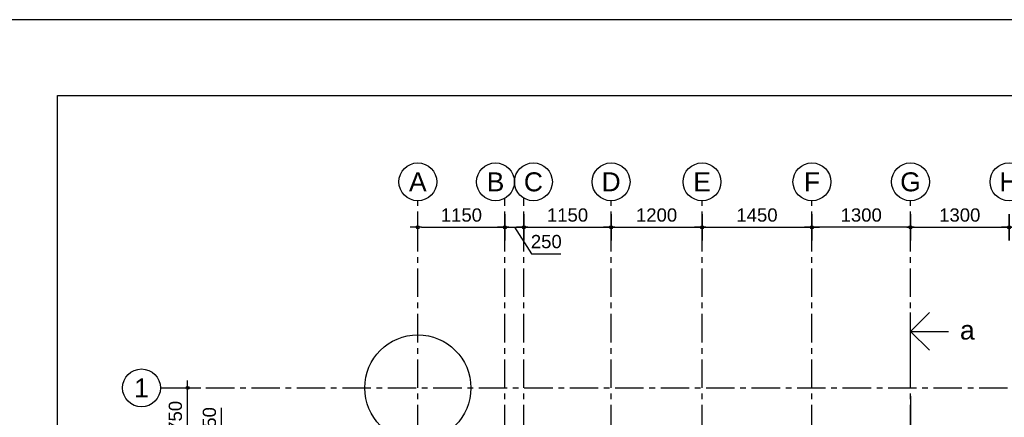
# Model space of a CAD drawing. Extents: x -29722 to 59460, y 0 to 42044.
# Tile 5 of 10: x 503 to 13493, y 36801 to 42044. Entities that reach past the tile are written whole.
import ezdxf
from ezdxf.enums import TextEntityAlignment as Align

# ---------------------------------------------------------------- set-up
doc = ezdxf.new("R2010")
doc.units = 0
doc.header["$LTSCALE"] = 300
doc.header["$MEASUREMENT"] = 0
doc.header["$PDMODE"] = 3
doc.header["$PDSIZE"] = 2
doc.linetypes.add('CENTER', pattern=[2, 1.25, -0.25, 0.25, -0.25])
doc.linetypes.add('CENTER2', pattern=[1.125, 0.75, -0.125, 0.125, -0.125])
doc.layers.get('0').update_dxf_attribs({"linetype": 'CONTINUOUS'})
doc.layers.get('DEFPOINTS').update_dxf_attribs({"linetype": 'CONTINUOUS'})
for name, color, linetype in [('01', 7, 'CENTER'), ('05', 1, 'CONTINUOUS'), ('08', 7, 'CONTINUOUS'), ('12', 7, 'CONTINUOUS'), ('21', 3, 'CONTINUOUS'), ('24', 1, 'CONTINUOUS'), ('39', 1, 'CENTER2')]:
    doc.layers.add(name, color=color, linetype=linetype)
doc.layers.add('28', color=6, linetype='CONTINUOUS', plot=False)
doc.styles.add('ZI-Arial', font='arial.ttf')
doc.dimstyles.get("Standard").update_dxf_attribs({"dimscale": 50, "dimtxt": 2.5, "dimasz": 1, "dimexe": 0, "dimexo": 0, "dimgap": 0, "dimtad": 0, "dimdsep": 46, "dimtxsty": 'ZI-Arial', "dimblk1": 'DOT2035', "dimblk2": 'DOT2035', "dimsah": 1, "dimcen": -1, "dimse1": 1, "dimse2": 1, "dimazin": 0, "dimtfac": 1, "dimtdec": 0, "dimtix": 1, "dimtmove": 1, "dimatfit": 3, "dimldrblk": 'DOT2035', "dimfxl": 1, "dimtvp": 0.9, "dimtolj": 1, "dimtzin": 0, "dimarcsym": 0})

# ---------------------------------------------------------------- blocks, each defined once
blk = doc.blocks.new('KADER0')
at = {"layer": '05'}
blk.add_lwpolyline([(20, 20), (20, 820.88), (1169.2, 820.88), (1169.2, 20)], close=True, dxfattribs=at)
blk = doc.blocks.new('BORDER')
at = {"layer": '08'}
blk.add_line((1, 1), (0, 1), dxfattribs=at)
blk = doc.blocks.new('DOT2035')
for p, q in [((0, 3.5), (0, -3.5)), ((-1, 0), (2, 0))]:
    blk.add_line(p, q)
blk.add_circle((0, 0), 0.4)
blk = doc.blocks.new('*D144')
at = {"layer": '21', "color": 0, "lineweight": -2, "transparency": 16777216}
blk.add_line((50, 2118), (1100, 2118), dxfattribs=at)
at = {"layer": 'DEFPOINTS', "color": 0, "transparency": 16777216}
for p in [(1150, 2501), (0, 2468), (1150, 2118)]:
    blk.add_point(p, dxfattribs=at)
at = {"color": 0, "lineweight": -2, "transparency": 16777216, "xscale": 50, "yscale": 50, "zscale": 50, "rotation": 180}
blk.add_blockref('DOT2035', (0, 2118), dxfattribs=at)
at = {"color": 0, "lineweight": -2, "transparency": 16777216, "xscale": 50, "yscale": 50, "zscale": 50}
blk.add_blockref('DOT2035', (1150, 2118), dxfattribs=at)
at = {"layer": '21', "color": 2, "transparency": 16777216, "insert": (575, 2279), "char_height": 175, "attachment_point": 5, "style": 'ZI-Arial'}
blk.add_mtext('\\A1;1150', dxfattribs=at)
blk = doc.blocks.new('*D145')
at = {"layer": '21', "color": 0, "lineweight": -2, "transparency": 16777216}
for p, q in [((1200, 2118), (1350, 2118)), ((1275, 2118), (1500, 1768)), ((1500, 1768), (1889, 1768))]:
    blk.add_line(p, q, dxfattribs=at)
at = {"layer": 'DEFPOINTS', "color": 0, "transparency": 16777216}
for p in [(1150, 2501), (1400, 2501), (1400, 2118)]:
    blk.add_point(p, dxfattribs=at)
at = {"color": 0, "lineweight": -2, "transparency": 16777216, "xscale": 50, "yscale": 50, "zscale": 50, "rotation": 180}
blk.add_blockref('DOT2035', (1150, 2118), dxfattribs=at)
at = {"color": 0, "lineweight": -2, "transparency": 16777216, "xscale": 50, "yscale": 50, "zscale": 50}
blk.add_blockref('DOT2035', (1400, 2118), dxfattribs=at)
at = {"layer": '21', "color": 2, "transparency": 16777216, "insert": (1695, 1929), "char_height": 175, "attachment_point": 5, "style": 'ZI-Arial'}
blk.add_mtext('\\A1;250', dxfattribs=at)
blk = doc.blocks.new('*D146')
at = {"layer": '21', "color": 0, "lineweight": -2, "transparency": 16777216}
blk.add_line((1450, 2118), (2500, 2118), dxfattribs=at)
at = {"layer": 'DEFPOINTS', "color": 0, "transparency": 16777216}
for p in [(1400, 2501), (2550, 2468), (2550, 2118)]:
    blk.add_point(p, dxfattribs=at)
at = {"color": 0, "lineweight": -2, "transparency": 16777216, "xscale": 50, "yscale": 50, "zscale": 50, "rotation": 180}
blk.add_blockref('DOT2035', (1400, 2118), dxfattribs=at)
at = {"color": 0, "lineweight": -2, "transparency": 16777216, "xscale": 50, "yscale": 50, "zscale": 50}
blk.add_blockref('DOT2035', (2550, 2118), dxfattribs=at)
at = {"layer": '21', "color": 2, "transparency": 16777216, "insert": (1975, 2279), "char_height": 175, "attachment_point": 5, "style": 'ZI-Arial'}
blk.add_mtext('\\A1;1150', dxfattribs=at)
blk = doc.blocks.new('*D147')
at = {"layer": '21', "color": 0, "lineweight": -2, "transparency": 16777216}
blk.add_line((2600, 2118), (3700, 2118), dxfattribs=at)
at = {"layer": 'DEFPOINTS', "color": 0, "transparency": 16777216}
for p in [(2550, 2468), (3750, 2468), (3750, 2118)]:
    blk.add_point(p, dxfattribs=at)
at = {"color": 0, "lineweight": -2, "transparency": 16777216, "xscale": 50, "yscale": 50, "zscale": 50, "rotation": 180}
blk.add_blockref('DOT2035', (2550, 2118), dxfattribs=at)
at = {"color": 0, "lineweight": -2, "transparency": 16777216, "xscale": 50, "yscale": 50, "zscale": 50}
blk.add_blockref('DOT2035', (3750, 2118), dxfattribs=at)
at = {"layer": '21', "color": 2, "transparency": 16777216, "insert": (3150, 2279), "char_height": 175, "attachment_point": 5, "style": 'ZI-Arial'}
blk.add_mtext('\\A1;1200', dxfattribs=at)
blk = doc.blocks.new('*D148')
at = {"layer": '21', "color": 0, "lineweight": -2, "transparency": 16777216}
blk.add_line((3800, 2118), (5150, 2118), dxfattribs=at)
at = {"layer": 'DEFPOINTS', "color": 0, "transparency": 16777216}
for p in [(3750, 2468), (5200, 2468), (5200, 2118)]:
    blk.add_point(p, dxfattribs=at)
at = {"color": 0, "lineweight": -2, "transparency": 16777216, "xscale": 50, "yscale": 50, "zscale": 50, "rotation": 180}
blk.add_blockref('DOT2035', (3750, 2118), dxfattribs=at)
at = {"color": 0, "lineweight": -2, "transparency": 16777216, "xscale": 50, "yscale": 50, "zscale": 50}
blk.add_blockref('DOT2035', (5200, 2118), dxfattribs=at)
at = {"layer": '21', "color": 2, "transparency": 16777216, "insert": (4475, 2279), "char_height": 175, "attachment_point": 5, "style": 'ZI-Arial'}
blk.add_mtext('\\A1;1450', dxfattribs=at)
blk = doc.blocks.new('*D149')
at = {"layer": '21', "color": 0, "lineweight": -2, "transparency": 16777216}
blk.add_line((7850, 2118), (8950, 2118), dxfattribs=at)
at = {"layer": 'DEFPOINTS', "color": 0, "transparency": 16777216}
for p in [(7800, 2468), (9000, 2468), (9000, 2118)]:
    blk.add_point(p, dxfattribs=at)
at = {"color": 0, "lineweight": -2, "transparency": 16777216, "xscale": 50, "yscale": 50, "zscale": 50, "rotation": 180}
blk.add_blockref('DOT2035', (7800, 2118), dxfattribs=at)
at = {"color": 0, "lineweight": -2, "transparency": 16777216, "xscale": 50, "yscale": 50, "zscale": 50}
blk.add_blockref('DOT2035', (9000, 2118), dxfattribs=at)
at = {"layer": '21', "color": 2, "transparency": 16777216, "insert": (8400, 2279), "char_height": 175, "attachment_point": 5, "style": 'ZI-Arial'}
blk.add_mtext('\\A1;1200', dxfattribs=at)
blk = doc.blocks.new('*D160')
at = {"layer": '21', "color": 0, "lineweight": -2, "transparency": 16777216}
for p, q in [((-2588, -650), (-2588, -264)), ((-3038, -925), (-2588, -650)), ((-3038, -1050), (-3038, -800))]:
    blk.add_line(p, q, dxfattribs=at)
at = {"layer": 'DEFPOINTS', "color": 0, "transparency": 16777216}
for p in [(-3396, -750), (-3038, -750), (-3991, -1100)]:
    blk.add_point(p, dxfattribs=at)
at = {"color": 0, "lineweight": -2, "transparency": 16777216, "xscale": 50, "yscale": 50, "zscale": 50}
for p, rotation in [((-3038, -750), 90), ((-3038, -1100), 270)]:
    blk.add_blockref('DOT2035', p, dxfattribs=dict(at, rotation=rotation))
at = {"layer": '21', "color": 2, "transparency": 16777216, "insert": (-2749, -457), "char_height": 175, "attachment_point": 5, "rotation": 90, "style": 'ZI-Arial'}
blk.add_mtext('\\A1;350', dxfattribs=at)
blk = doc.blocks.new('*D161')
at = {"layer": '21', "color": 0, "lineweight": -2, "transparency": 16777216}
blk.add_line((-3038, -700), (-3038, -50), dxfattribs=at)
at = {"layer": 'DEFPOINTS', "color": 0, "transparency": 16777216}
for p in [(-3396, 0), (-3038, 0), (-3396, -750)]:
    blk.add_point(p, dxfattribs=at)
at = {"color": 0, "lineweight": -2, "transparency": 16777216, "xscale": 50, "yscale": 50, "zscale": 50}
for p, rotation in [((-3038, 0), 90), ((-3038, -750), 270)]:
    blk.add_blockref('DOT2035', p, dxfattribs=dict(at, rotation=rotation))
at = {"layer": '21', "color": 2, "transparency": 16777216, "insert": (-3198, -375), "char_height": 175, "attachment_point": 5, "rotation": 90, "style": 'ZI-Arial'}
blk.add_mtext('\\A1;750', dxfattribs=at)
blk = doc.blocks.new('*D162')
at = {"layer": '21', "color": 0, "lineweight": -2, "transparency": 16777216}
blk.add_line((6450, 2118), (5250, 2118), dxfattribs=at)
at = {"layer": 'DEFPOINTS', "color": 0, "transparency": 16777216}
for p in [(5200, 2468), (6500, 2468), (5200, 2118)]:
    blk.add_point(p, dxfattribs=at)
at = {"color": 0, "lineweight": -2, "transparency": 16777216, "xscale": 50, "yscale": 50, "zscale": 50, "rotation": 180}
blk.add_blockref('DOT2035', (5200, 2118), dxfattribs=at)
at = {"color": 0, "lineweight": -2, "transparency": 16777216, "xscale": 50, "yscale": 50, "zscale": 50}
blk.add_blockref('DOT2035', (6500, 2118), dxfattribs=at)
at = {"layer": '21', "color": 2, "transparency": 16777216, "insert": (5850, 2279), "char_height": 175, "attachment_point": 5, "style": 'ZI-Arial'}
blk.add_mtext('\\A1;1300', dxfattribs=at)
blk = doc.blocks.new('*D163')
at = {"layer": '21', "color": 0, "lineweight": -2, "transparency": 16777216}
blk.add_line((6550, 2118), (7750, 2118), dxfattribs=at)
at = {"layer": 'DEFPOINTS', "color": 0, "transparency": 16777216}
for p in [(6500, 2468), (7800, 2468), (7800, 2118)]:
    blk.add_point(p, dxfattribs=at)
at = {"color": 0, "lineweight": -2, "transparency": 16777216, "xscale": 50, "yscale": 50, "zscale": 50, "rotation": 180}
blk.add_blockref('DOT2035', (6500, 2118), dxfattribs=at)
at = {"color": 0, "lineweight": -2, "transparency": 16777216, "xscale": 50, "yscale": 50, "zscale": 50}
blk.add_blockref('DOT2035', (7800, 2118), dxfattribs=at)
at = {"layer": '21', "color": 2, "transparency": 16777216, "insert": (7150, 2279), "char_height": 175, "attachment_point": 5, "style": 'ZI-Arial'}
blk.add_mtext('\\A1;1300', dxfattribs=at)
blk = doc.blocks.new('ZI_VR_verd')
at = {"layer": '28'}
blk.add_line((0, 4040), (0, -4040), dxfattribs=at)
blk = doc.blocks.new('DSN-50')
at = {"layer": '39', "linetype": 'CENTER2'}
blk.add_line((0, 0), (0, 20), dxfattribs=at)
at = {"layer": '39'}
blk.add_line((0, 15), (10, 15), dxfattribs=at)
blk.add_lwpolyline([(5, 10), (0, 15), (5, 20)], dxfattribs=at)
blk = doc.blocks.new('Zi_ASSEN')
at = {"layer": '01'}
for p, q in [((1150, -9000), (1150, 2501.494)), ((1400, -9000), (1400, 2501.494)), ((0, -9000), (0, 2468)), ((2550, -9000), (2550, 2468)), ((3750, -9000), (3750, 2468)), ((5200, -9000), (5200, 2468)), ((6500, -9000), (6500, 2468)), ((-3395.5, 0), (13700, 0))]:
    blk.add_line(p, q, dxfattribs=at)
at = {"layer": '12'}
for centre in [(0, 2718), (1025, 2718), (1525, 2718), (2550, 2718), (3750, 2718), (5200, 2718), (6500, 2718), (7800, 2718), (-3645.5, 0)]:
    blk.add_circle(centre, 250, dxfattribs=at)
at = {"layer": '28'}
blk.add_circle((0, 0), 700, dxfattribs=at)
at = {"layer": '24', "style": 'ZI-Arial'}
for s, p in [('A', (0, 2718)), ('B', (1025, 2718)), ('C', (1525, 2718)), ('D', (2550, 2718)), ('E', (3750, 2718)), ('F', (5200, 2718)), ('G', (6500, 2718)), ('H', (7800, 2718)), ('1', (-3645.5, 0))]:
    blk.add_text(s, height=250, dxfattribs=at).set_placement(p, align=Align.MIDDLE)
at = {"layer": '21'}
for base, p1, p2, picture, middle in [((1150, 2118), (0, 2468), (1150, 2501.494), '*D144', (575, 2278.83)), ((2550, 2118), (1400, 2501.494), (2550, 2468), '*D146', (1975, 2278.83)), ((3750, 2118), (2550, 2468), (3750, 2468), '*D147', (3150, 2278.83)), ((5200, 2118), (3750, 2468), (5200, 2468), '*D148', (4475, 2278.83)), ((7800, 2118), (6500, 2468), (7800, 2468), '*D163', (7150, 2278.938)), ((9000, 2118), (7800, 2468), (9000, 2468), '*D149', (8400, 2278.83))]:
    dim = blk.add_linear_dim(base=base, p1=p1, p2=p2, dimstyle='Standard', override={"dimtxt": 3.5, "dimclrt": 2}, dxfattribs=at)
    dim.commit()
    dim.dimension.update_dxf_attribs({"geometry": picture, "text_midpoint": middle})
dim = blk.add_linear_dim(base=(1400, 2118), p1=(1150, 2501.494), p2=(1400, 2501.494), dimstyle='Standard', override={"dimtxt": 3.5, "dimclrt": 2}, dxfattribs=at)
dim.commit()
dim.dimension.update_dxf_attribs({"geometry": '*D145', "text_midpoint": (1500, 1768), "dimtype": 128})
for base, p1, p2, angle, picture, middle in [((5200, 2118), (6500, 2468), (5200, 2468), 180, '*D162', (5850, 2278.938)), ((-3037.637, 0), (-3395.5, -750), (-3395.5, 0), 90, '*D161', (-3198.468, -375))]:
    dim = blk.add_linear_dim(base=base, p1=p1, p2=p2, angle=angle, dimstyle='Standard', override={"dimtxt": 3.5, "dimclrt": 2}, dxfattribs=at)
    dim.commit()
    dim.dimension.update_dxf_attribs({"geometry": picture, "text_midpoint": middle})
dim = blk.add_linear_dim(base=(-3037.637, -750), p1=(-3990.551, -1100), p2=(-3395.5, -750), angle=90, dimstyle='Standard', override={"dimtxt": 3.5, "dimclrt": 2}, dxfattribs=at)
dim.commit()
dim.dimension.update_dxf_attribs({"geometry": '*D160', "text_midpoint": (-2587.637, -650), "dimtype": 128})

msp = doc.modelspace()

# ---------------------------------------------------------------- block references
for name, p, xscale, yscale, zscale in [('BORDER', (0, 0), 59460, 42044, 59460), ('KADER0', (0, 0), 50, 50, 50), ('DSN-50', (12255, 37184), 50, 50, 50)]:
    msp.add_blockref(name, p, dxfattribs=dict(xscale=xscale, yscale=yscale, zscale=zscale))
for name, p in [('Zi_ASSEN', (5755, 37188)), ('ZI_VR_verd', (12255, 33038))]:
    msp.add_blockref(name, p)

# ---------------------------------------------------------------- texts
at = {"layer": '24', "style": 'ZI-Arial'}
msp.add_text('a', height=250, dxfattribs=at).set_placement((13005, 37949), align=Align.MIDDLE)

doc.saveas('drawing.dxf')
